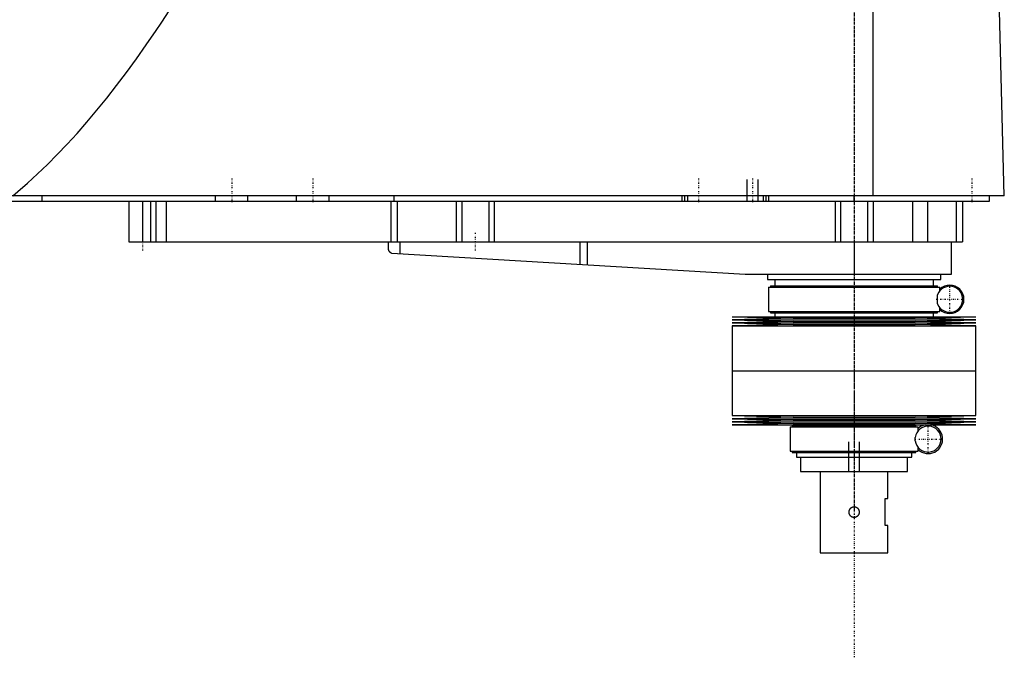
# Model space of a CAD drawing. Extents: x -181 to 906, y -1 to 1168.
# Tile 2 of 3: x 542 to 906, y 317 to 553. Entities that reach past the tile are written whole.
import ezdxf

# ---------------------------------------------------------------- set-up
doc = ezdxf.new("R2010")
doc.units = 0
doc.linetypes.add('CENTER', pattern=[1.5, 0.45, -0.5, 0.05, -0.5])
for name, color, linetype in [('AM_0', 7, 'CONTINUOUS'), ('AM_10', 7, 'CONTINUOUS'), ('AM_7', 7, 'CENTER')]:
    doc.layers.add(name, color=color, linetype=linetype)

msp = doc.modelspace()

# ---------------------------------------------------------------- linework, layer by layer
at = {"layer": 'AM_0', "color": 7, "linetype": 'CONTINUOUS'}
for p, q in [((857.01, 487.5), (857.01, 569.6)), ((905.5, 487.5), (903.45, 568.63)), ((905.5, 487.5), (328.96, 487.5)), ((360, 485.5), (900, 485.5)), ((550, 485.5), (550, 487.5)), ((582, 485.5), (582, 470.5)), ((587, 485.5), (587, 470.5)), ((590, 485.5), (590, 470.5)), ((592, 485.5), (592, 470.5)), ((595.84, 485.5), (595.84, 470.5)), ((614, 485.5), (614, 487.5)), ((626, 485.5), (626, 487.5)), ((644, 485.5), (644, 487.5)), ((656, 485.5), (656, 487.5)), ((678.85, 485.5), (678.85, 470.5)), ((680, 485.5), (680, 487.5)), ((681.18, 485.5), (681.18, 470.5)), ((703, 485.5), (703, 470.5)), ((705, 485.5), (705, 470.5)), ((715, 485.5), (715, 470.5)), ((717, 485.5), (717, 470.5)), ((786.5, 485.5), (786.5, 487.5)), ((787.5, 485.5), (787.5, 487.5)), ((788.5, 485.5), (788.5, 487.5)), ((816.5, 485.5), (816.5, 487.5)), ((817.5, 485.5), (817.5, 487.5)), ((818.5, 485.5), (818.5, 487.5)), ((843, 485.5), (843, 470.5)), ((845, 485.5), (845, 470.5)), ((850, 485.5), (850, 487.5)), ((855, 485.5), (855, 470.5)), ((857, 485.5), (857, 470.5)), ((871.56, 485.5), (871.56, 470.5)), ((877.09, 485.5), (877.09, 470.5)), ((887.69, 485.5), (887.69, 470.5)), ((890, 485.5), (890, 470.5)), ((900, 485.5), (900, 487.5)), ((582, 470.5), (890, 470.5)), ((677.8, 470.5), (677.8, 467.74)), ((682.14, 470.5), (682.14, 466.1)), ((748.68, 470.5), (748.68, 462.14)), ((751.33, 470.5), (751.33, 461.99)), ((850, 470.5), (850, 458.5)), ((886, 458.5), (886, 470.5)), ((679.14, 466.27), (809.7, 458.52)), ((810.3, 458.5), (886, 458.5)), ((818, 458.5), (818, 456.5)), ((882, 456.5), (882, 458.5)), ((818, 456.5), (882, 456.5)), ((820.65, 456.5), (820.65, 454.2)), ((879.35, 454.2), (879.35, 456.5)), ((818.35, 453.7), (818.35, 444.7)), ((818.35, 453.7), (881.65, 453.7)), ((819.15, 454.2), (819.15, 453.7)), ((819.15, 454.2), (880.85, 454.2)), ((880.85, 453.7), (880.85, 454.2)), ((881.65, 452.26), (881.65, 453.7)), ((880.87, 447.49), (880.87, 450.91)), ((818.35, 444.7), (881.65, 444.7)), ((819.15, 444.7), (819.15, 444.2)), ((819.15, 444.2), (880.85, 444.2)), ((820.65, 444.2), (820.65, 442.75)), ((879.35, 442.75), (879.35, 444.2)), ((880.85, 444.2), (880.85, 444.7)), ((881.65, 444.7), (881.65, 446.14)), ((805, 442.75), (827.5, 442.18)), ((805, 442.75), (895, 442.75)), ((827.5, 442.18), (805, 441.61)), ((805, 441.61), (827.5, 441.04)), ((805, 441.61), (895, 441.61)), ((827.5, 441.04), (805, 440.47)), ((805, 440.47), (827.5, 439.9)), ((805, 440.47), (895, 440.47)), ((827.5, 442.18), (872.5, 442.18)), ((827.5, 441.04), (872.5, 441.04)), ((872.5, 442.18), (895, 442.75)), ((895, 441.61), (872.5, 442.18)), ((872.5, 441.04), (895, 441.61)), ((895, 440.47), (872.5, 441.04)), ((872.5, 439.9), (895, 440.47)), ((827.5, 439.9), (805, 439.33)), ((805, 439.33), (805, 422.75)), ((805, 439.33), (895, 439.33)), ((827.5, 439.9), (872.5, 439.9)), ((895, 439.33), (872.5, 439.9)), ((895, 422.75), (895, 439.33)), ((805, 422.75), (895, 422.75)), ((805, 422.75), (805, 406.17)), ((805, 422.75), (895, 422.75)), ((895, 406.17), (895, 422.75)), ((805, 406.17), (827.5, 405.6)), ((805, 406.17), (895, 406.17)), ((827.5, 405.6), (805, 405.03)), ((805, 405.03), (827.5, 404.46)), ((805, 405.03), (895, 405.03)), ((827.5, 404.46), (805, 403.89)), ((805, 403.89), (827.5, 403.32)), ((805, 403.89), (895, 403.89)), ((827.5, 405.6), (872.5, 405.6)), ((827.5, 404.46), (872.5, 404.46)), ((872.5, 405.6), (895, 406.17)), ((895, 405.03), (872.5, 405.6)), ((872.5, 404.46), (895, 405.03)), ((895, 403.89), (872.5, 404.46)), ((872.5, 403.32), (895, 403.89)), ((827.5, 403.32), (805, 402.75)), ((805, 402.75), (895, 402.75)), ((826.35, 402), (826.35, 393)), ((826.35, 402), (873.65, 402)), ((827.15, 402.5), (827.15, 402)), ((827.15, 402.5), (872.85, 402.5)), ((827.5, 403.32), (872.5, 403.32)), ((828.65, 402.75), (828.65, 402.5)), ((871.35, 402.5), (871.35, 402.75)), ((895, 402.75), (872.5, 403.32)), ((872.85, 402), (872.85, 402.5)), ((873.65, 400.56), (873.65, 402)), ((872.59, 396.88), (872.59, 398.12)), ((826.35, 393), (873.65, 393)), ((827.15, 393), (827.15, 392.5)), ((872.85, 392.5), (872.85, 393)), ((873.65, 393), (873.65, 394.44)), ((827.15, 392.5), (872.85, 392.5)), ((828.65, 392.5), (828.65, 390.8)), ((828.65, 390.8), (871.35, 390.8)), ((830.25, 390.8), (830.25, 385.5)), ((869.75, 385.5), (869.75, 390.8)), ((871.35, 390.8), (871.35, 392.5)), ((830.25, 385.5), (869.75, 385.5)), ((837.5, 385.5), (837.5, 355.5)), ((862.5, 375.5), (862.5, 385.5)), ((861.5, 375.5), (862.5, 375.5)), ((861.5, 365.5), (861.5, 375.5)), ((862.5, 365.5), (861.5, 365.5)), ((862.5, 355.5), (862.5, 365.5)), ((837.5, 355.5), (862.5, 355.5))]:
    msp.add_line(p, q, dxfattribs=at)
for points in [[(539.11, 487.5, 0), (540.94, 489.03, 0), (544.59, 492.2, 0), (548.25, 495.54, 0), (550.07, 497.28, 0), (551.9, 499.05, 0), (555.56, 502.73, 0), (559.21, 506.57, 0), (562.86, 510.57, 0), (566.52, 514.75, 0), (570.17, 519.09, 0), (572, 521.32, 0), (573.83, 523.6, 0), (577.48, 528.27, 0), (581.13, 533.11, 0), (584.79, 538.12, 0), (588.44, 543.29, 0), (592.09, 548.63, 0), (593.92, 551.36, 0), (595.75, 554.13, 0), (599.4, 559.81, 0), (603.05, 565.65, 0), (604.88, 568.63, 0)], [(677.8, 467.74, 0), (677.8, 467.74, 0), (677.8, 467.73, 0), (677.8, 467.73, 0), (677.8, 467.73, 0), (677.8, 467.73, 0), (677.8, 467.72, 0), (677.8, 467.72, 0), (677.81, 467.71, 0), (677.81, 467.7, 0), (677.81, 467.69, 0), (677.81, 467.69, 0), (677.81, 467.68, 0), (677.82, 467.67, 0), (677.82, 467.66, 0), (677.82, 467.65, 0), (677.83, 467.64, 0), (677.83, 467.62, 0), (677.83, 467.62, 0), (677.83, 467.61, 0), (677.84, 467.6, 0), (677.84, 467.58, 0), (677.84, 467.58, 0), (677.86, 467.53, 0), (677.89, 467.44, 0), (677.93, 467.34, 0), (677.98, 467.24, 0), (678.04, 467.14, 0), (678.11, 467.04, 0), (678.14, 466.99, 0), (678.18, 466.94, 0), (678.26, 466.84, 0), (678.35, 466.75, 0), (678.45, 466.66, 0), (678.56, 466.57, 0), (678.67, 466.49, 0), (678.73, 466.46, 0), (678.8, 466.42, 0), (678.93, 466.36, 0), (679.07, 466.3, 0), (679.14, 466.27, 0)], [(850, 368.5, 0), (849.97, 368.5, 0), (849.92, 368.5, 0), (849.86, 368.51, 0), (849.84, 368.51, 0), (849.81, 368.51, 0), (849.75, 368.52, 0), (849.7, 368.53, 0), (849.64, 368.54, 0), (849.59, 368.55, 0), (849.53, 368.56, 0), (849.51, 368.57, 0), (849.48, 368.58, 0), (849.43, 368.6, 0), (849.37, 368.62, 0), (849.32, 368.64, 0), (849.27, 368.66, 0), (849.22, 368.69, 0), (849.19, 368.7, 0), (849.17, 368.71, 0), (849.12, 368.74, 0), (849.07, 368.77, 0), (849.04, 368.78, 0), (849.02, 368.8, 0), (848.97, 368.83, 0), (848.93, 368.87, 0), (848.91, 368.88, 0), (848.88, 368.9, 0), (848.84, 368.94, 0), (848.8, 368.97, 0), (848.76, 369.01, 0), (848.72, 369.05, 0), (848.68, 369.09, 0), (848.66, 369.11, 0), (848.65, 369.13, 0), (848.61, 369.17, 0), (848.58, 369.21, 0), (848.54, 369.26, 0), (848.51, 369.3, 0), (848.48, 369.35, 0), (848.46, 369.37, 0), (848.45, 369.4, 0), (848.42, 369.44, 0), (848.39, 369.49, 0), (848.37, 369.54, 0), (848.34, 369.6, 0), (848.32, 369.65, 0), (848.31, 369.67, 0), (848.29, 369.7, 0), (848.27, 369.75, 0), (848.25, 369.81, 0), (848.24, 369.86, 0), (848.22, 369.92, 0), (848.21, 369.97, 0), (848.2, 370, 0), (848.19, 370.03, 0), (848.18, 370.08, 0), (848.17, 370.14, 0), (848.16, 370.2, 0), (848.15, 370.25, 0), (848.15, 370.31, 0), (848.15, 370.34, 0), (848.14, 370.36, 0), (848.14, 370.42, 0), (848.14, 370.47, 0), (848.14, 370.5, 0), (848.14, 370.53, 0), (848.14, 370.58, 0), (848.14, 370.64, 0), (848.15, 370.66, 0), (848.15, 370.69, 0), (848.15, 370.75, 0), (848.16, 370.8, 0), (848.17, 370.86, 0), (848.18, 370.92, 0), (848.19, 370.97, 0), (848.2, 371, 0), (848.21, 371.03, 0), (848.22, 371.08, 0), (848.24, 371.14, 0), (848.25, 371.19, 0), (848.27, 371.25, 0), (848.29, 371.3, 0), (848.31, 371.33, 0), (848.32, 371.35, 0), (848.34, 371.4, 0), (848.37, 371.46, 0), (848.39, 371.51, 0), (848.42, 371.56, 0), (848.45, 371.6, 0), (848.46, 371.63, 0), (848.48, 371.65, 0), (848.51, 371.7, 0), (848.54, 371.74, 0), (848.58, 371.79, 0), (848.61, 371.83, 0), (848.65, 371.87, 0), (848.66, 371.89, 0), (848.68, 371.91, 0), (848.72, 371.95, 0), (848.76, 371.99, 0), (848.8, 372.03, 0), (848.84, 372.06, 0), (848.88, 372.1, 0), (848.91, 372.12, 0), (848.93, 372.13, 0), (848.97, 372.17, 0), (849.02, 372.2, 0), (849.04, 372.22, 0), (849.07, 372.23, 0), (849.12, 372.26, 0), (849.17, 372.29, 0), (849.19, 372.3, 0), (849.22, 372.31, 0), (849.27, 372.34, 0), (849.32, 372.36, 0), (849.37, 372.38, 0), (849.43, 372.4, 0), (849.48, 372.42, 0), (849.51, 372.43, 0), (849.53, 372.44, 0), (849.59, 372.45, 0), (849.64, 372.46, 0), (849.7, 372.47, 0), (849.75, 372.48, 0), (849.81, 372.49, 0), (849.84, 372.49, 0), (849.86, 372.49, 0), (849.92, 372.5, 0), (849.97, 372.5, 0), (850, 372.5, 0)], [(850, 372.5, 0), (850.03, 372.5, 0), (850.08, 372.5, 0), (850.14, 372.49, 0), (850.16, 372.49, 0), (850.19, 372.49, 0), (850.25, 372.48, 0), (850.3, 372.47, 0), (850.36, 372.46, 0), (850.41, 372.45, 0), (850.47, 372.44, 0), (850.49, 372.43, 0), (850.52, 372.42, 0), (850.57, 372.4, 0), (850.63, 372.38, 0), (850.68, 372.36, 0), (850.73, 372.34, 0), (850.78, 372.31, 0), (850.81, 372.3, 0), (850.83, 372.29, 0), (850.88, 372.26, 0), (850.93, 372.23, 0), (850.96, 372.22, 0), (850.98, 372.2, 0), (851.03, 372.17, 0), (851.07, 372.13, 0), (851.09, 372.12, 0), (851.12, 372.1, 0), (851.16, 372.06, 0), (851.2, 372.03, 0), (851.24, 371.99, 0), (851.28, 371.95, 0), (851.32, 371.91, 0), (851.34, 371.89, 0), (851.35, 371.87, 0), (851.39, 371.83, 0), (851.42, 371.79, 0), (851.46, 371.74, 0), (851.49, 371.7, 0), (851.52, 371.65, 0), (851.54, 371.63, 0), (851.55, 371.6, 0), (851.58, 371.56, 0), (851.61, 371.51, 0), (851.63, 371.46, 0), (851.66, 371.4, 0), (851.68, 371.35, 0), (851.69, 371.33, 0), (851.71, 371.3, 0), (851.73, 371.25, 0), (851.75, 371.19, 0), (851.76, 371.14, 0), (851.78, 371.08, 0), (851.79, 371.03, 0), (851.8, 371, 0), (851.81, 370.97, 0), (851.82, 370.91, 0), (851.83, 370.86, 0), (851.84, 370.8, 0), (851.85, 370.75, 0), (851.85, 370.69, 0), (851.85, 370.66, 0), (851.86, 370.64, 0), (851.86, 370.58, 0), (851.86, 370.53, 0), (851.86, 370.5, 0), (851.86, 370.47, 0), (851.86, 370.42, 0), (851.86, 370.36, 0), (851.85, 370.34, 0), (851.85, 370.31, 0), (851.85, 370.25, 0), (851.84, 370.2, 0), (851.83, 370.14, 0), (851.82, 370.08, 0), (851.81, 370.03, 0), (851.8, 370, 0), (851.79, 369.97, 0), (851.78, 369.92, 0), (851.76, 369.86, 0), (851.75, 369.81, 0), (851.73, 369.75, 0), (851.7, 369.7, 0), (851.69, 369.67, 0), (851.68, 369.65, 0), (851.66, 369.59, 0), (851.63, 369.54, 0), (851.61, 369.49, 0), (851.58, 369.44, 0), (851.55, 369.39, 0), (851.53, 369.37, 0), (851.52, 369.35, 0), (851.49, 369.3, 0), (851.46, 369.26, 0), (851.42, 369.21, 0), (851.39, 369.17, 0), (851.35, 369.13, 0), (851.34, 369.11, 0), (851.32, 369.09, 0), (851.28, 369.05, 0), (851.24, 369.01, 0), (851.2, 368.97, 0), (851.16, 368.94, 0), (851.11, 368.9, 0), (851.09, 368.88, 0), (851.07, 368.87, 0), (851.02, 368.83, 0), (850.98, 368.8, 0), (850.95, 368.78, 0), (850.93, 368.77, 0), (850.88, 368.74, 0), (850.83, 368.71, 0), (850.81, 368.7, 0), (850.78, 368.69, 0), (850.73, 368.66, 0), (850.68, 368.64, 0), (850.63, 368.62, 0), (850.57, 368.6, 0), (850.52, 368.58, 0), (850.49, 368.57, 0), (850.46, 368.56, 0), (850.41, 368.55, 0), (850.36, 368.54, 0), (850.3, 368.53, 0), (850.25, 368.52, 0), (850.19, 368.51, 0), (850.16, 368.51, 0), (850.14, 368.51, 0), (850.08, 368.5, 0), (850.03, 368.5, 0), (850, 368.5, 0)]]:
    msp.add_polyline3d(points, dxfattribs=at)
for centre, radius, start, end in [((810.3, 468.5), 10, 266.6, 270), ((885.35, 449.2), 4.8, 200.9129, 159.0871), ((885.35, 449.2), 5.25, 225.1897, 134.8103), ((877.35, 397.5), 4.8, 187.4315, 172.5685), ((877.35, 397.5), 5.38, 102.3808, 133.5014), ((877.35, 397.5), 5.37, 226.4986, 77.6192)]:
    msp.add_arc(centre, radius, start, end, dxfattribs=at)
at = {"layer": 'AM_10', "color": 7, "linetype": 'CONTINUOUS'}
for p, q in [((810.5, 485.5), (810.5, 493.5)), ((814.5, 485.5), (814.5, 493.5)), ((848, 385.5), (848, 396.5)), ((852, 385.5), (852, 396.5))]:
    msp.add_line(p, q, dxfattribs=at)
at = {"layer": 'AM_7', "color": 4, "linetype": 'CENTER'}
for p, q in [((850, 1168.2), (850, 316.8)), ((850, 700.5), (850, 370.5)), ((620, 493.9), (620, 485.1)), ((650, 493.9), (650, 485.1)), ((792.5, 493.9), (792.5, 485.1)), ((812.5, 493.9), (812.5, 485.1)), ((893.5, 493.9), (893.5, 485.1)), ((587, 473.8), (587, 467.2)), ((710, 473.8), (710, 467.2)), ((850, 458.19), (850, 421.06)), ((885.35, 444.16), (885.35, 454.24)), ((880.31, 449.2), (890.39, 449.2)), ((850, 424.35), (850, 389.2)), ((877.35, 392.46), (877.35, 402.54)), ((872.31, 397.5), (882.39, 397.5))]:
    msp.add_line(p, q, dxfattribs=at)

doc.saveas('drawing.dxf')
